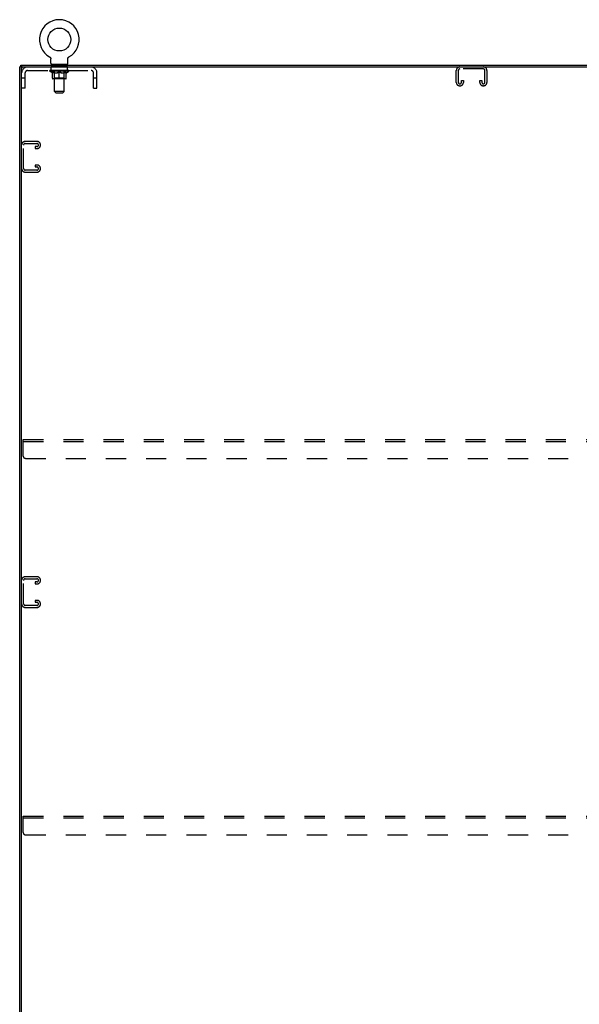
# Model space of a CAD drawing. Header units: inches. Extents: x 0 to 194, y 0 to 126.
# Tile 14 of 15: x 135 to 164, y 43 to 95. Entities that reach past the tile are written whole.
import ezdxf

# ---------------------------------------------------------------- set-up
doc = ezdxf.new("R2010")
doc.units = ezdxf.units.IN
doc.header["$LTSCALE"] = 10.674419
doc.header["$MEASUREMENT"] = 0
doc.linetypes.add('HIDDEN', pattern=[0.2, 0.1, -0.1])
doc.layers.get('0').update_dxf_attribs({"linetype": 'CONTINUOUS'})
doc.layers.add('02___PRT_ALL_AXES', color=7, linetype='CONTINUOUS')
doc.layers.add('DEFAULT_2', color=8, linetype='HIDDEN')

msp = doc.modelspace()

# ---------------------------------------------------------------- linework, layer by layer
at = {"color": 7, "linetype": 'Continuous'}
for p, q in [((136.23, 93.273), (136.23, 93.273)), ((136.23, 93.273), (136.234, 93.27)), ((136.234, 93.27), (136.238, 93.268)), ((136.238, 93.268), (136.242, 93.266)), ((136.242, 93.266), (136.245, 93.263)), ((136.245, 93.263), (136.249, 93.26)), ((136.249, 93.26), (136.252, 93.257)), ((136.252, 93.257), (136.255, 93.254)), ((136.255, 93.254), (136.258, 93.251)), ((136.258, 93.251), (136.262, 93.248)), ((136.261, 93.248), (136.264, 93.245)), ((136.264, 93.245), (136.267, 93.241)), ((136.267, 93.241), (136.27, 93.238)), ((136.27, 93.238), (136.273, 93.234)), ((136.272, 93.234), (136.275, 93.23)), ((136.275, 93.23), (136.277, 93.227)), ((136.277, 93.227), (136.279, 93.223)), ((136.279, 93.223), (136.281, 93.219)), ((136.281, 93.219), (136.283, 93.215)), ((136.283, 93.215), (136.285, 93.211)), ((136.285, 93.211), (136.287, 93.206)), ((136.287, 93.207), (136.288, 93.202)), ((136.288, 93.202), (136.289, 93.198)), ((136.289, 93.198), (136.291, 93.194)), ((136.294, 93.167), (136.294, 93.164)), ((136.294, 92.928), (136.294, 93.164)), ((137.198, 93.164), (137.198, 93.167)), ((137.198, 92.928), (137.198, 93.164)), ((137.199, 93.176), (137.199, 93.181)), ((137.2, 93.185), (137.201, 93.189)), ((137.201, 93.189), (137.202, 93.194)), ((137.202, 93.194), (137.203, 93.198)), ((137.203, 93.198), (137.204, 93.202)), ((137.204, 93.202), (137.206, 93.207)), ((137.206, 93.206), (137.207, 93.211)), ((137.207, 93.211), (137.209, 93.215)), ((137.209, 93.215), (137.211, 93.219)), ((137.211, 93.219), (137.213, 93.223)), ((137.213, 93.223), (137.215, 93.227)), ((137.215, 93.227), (137.218, 93.23)), ((137.217, 93.23), (137.22, 93.234)), ((137.22, 93.234), (137.223, 93.238)), ((137.222, 93.238), (137.225, 93.241)), ((137.225, 93.241), (137.228, 93.245)), ((137.228, 93.245), (137.231, 93.248)), ((137.231, 93.248), (137.234, 93.251)), ((137.234, 93.251), (137.237, 93.254)), ((137.237, 93.254), (137.24, 93.257)), ((137.24, 93.257), (137.244, 93.26)), ((137.244, 93.26), (137.247, 93.263)), ((137.247, 93.263), (137.251, 93.266)), ((137.251, 93.266), (137.254, 93.268)), ((137.254, 93.268), (137.258, 93.27)), ((137.254, 93.268), (137.256, 93.269)), ((137.258, 93.27), (137.262, 93.273)), ((137.262, 93.273), (137.262, 93.273)), ((134.757, 92.734), (134.642, 92.734)), ((134.694, 92.734), (134.694, 92.838)), ((134.746, 33.004), (134.746, 92.734)), ((134.809, 92.734), (182.476, 92.734)), ((136.309, 92.868), (136.309, 92.838)), ((137.184, 92.868), (136.309, 92.868)), ((137.184, 92.868), (137.184, 92.838))]:
    msp.add_line(p, q, dxfattribs=at)
at = {"color": 3, "linetype": 'Continuous'}
for p, q in [((134.642, 32.942), (134.642, 92.734)), ((134.694, 92.838), (182.59, 92.838))]:
    msp.add_line(p, q, dxfattribs=at)
at = {"color": 7, "linetype": 'Continuous'}
for points in [[(136.291, 93.194), (136.292, 93.189), (136.292, 93.185)], [(136.292, 93.189), (136.292, 93.185), (136.293, 93.181), (136.294, 93.176), (136.294, 93.172), (136.294, 93.167)], [(136.294, 93.176), (136.294, 93.172), (136.294, 93.167)], [(137.198, 93.164), (137.198, 93.167), (137.198, 93.172), (137.199, 93.176), (137.199, 93.181), (137.2, 93.185)]]:
    msp.add_lwpolyline(points, dxfattribs=at)
msp.add_circle((136.746, 94.192), 0.609, dxfattribs=at)
for centre, radius, start, end in [((136.746, 94.192), 1.054, 299.1042, 240.8958), ((134.809, 92.671), 0.0625, 90, 180), ((136.354, 92.928), 0.06, 180, 270), ((137.138, 92.928), 0.06, 270, 360)]:
    msp.add_arc(centre, radius, start, end, dxfattribs=at)
at = {"layer": '02___PRT_ALL_AXES', "color": 8, "linetype": 'HIDDEN'}
for p, q in [((136.309, 92.547), (136.309, 92.734)), ((137.184, 92.734), (136.309, 92.734)), ((137.184, 92.547), (137.184, 92.734)), ((137.184, 92.547), (136.309, 92.547))]:
    msp.add_line(p, q, dxfattribs=at)
at = {"layer": 'DEFAULT_2', "color": 8, "linetype": 'HIDDEN'}
for p, q in [((136.23, 93.273), (136.23, 93.273)), ((136.236, 93.269), (136.238, 93.268)), ((137.262, 93.273), (137.262, 93.273)), ((136.496, 92.868), (136.496, 92.838)), ((136.497, 91.428), (136.497, 92.838)), ((136.995, 91.428), (136.995, 92.838)), ((136.996, 92.868), (136.996, 92.838)), ((159.261, 92.63), (158.024, 92.63)), ((134.933, 92.139), (134.746, 92.139)), ((134.933, 91.609), (134.933, 92.417)), ((135.063, 92.547), (138.429, 92.547)), ((136.24, 92.514), (136.24, 92.552)), ((136.367, 92.425), (136.24, 92.514)), ((137.252, 92.514), (136.24, 92.514)), ((136.248, 92.546), (136.248, 92.552)), ((136.255, 92.544), (136.255, 92.547)), ((136.255, 92.544), (137.238, 92.544)), ((136.262, 92.544), (136.262, 92.547)), ((136.262, 92.544), (136.262, 92.547)), ((136.271, 92.546), (136.271, 92.552)), ((136.284, 92.544), (136.284, 92.547)), ((136.285, 92.544), (136.285, 92.547)), ((136.308, 92.546), (136.308, 92.552)), ((136.319, 92.544), (136.319, 92.547)), ((136.322, 92.544), (136.322, 92.547)), ((136.485, 92.546), (136.324, 92.546)), ((136.358, 92.546), (136.358, 92.552)), ((136.36, 92.544), (136.36, 92.546)), ((136.36, 92.544), (136.36, 92.546)), ((136.363, 92.544), (136.363, 92.546)), ((136.367, 92.425), (136.376, 92.425)), ((136.368, 92.544), (136.368, 92.547)), ((136.368, 92.544), (136.368, 92.546)), ((136.371, 92.544), (136.371, 92.547)), ((136.374, 92.544), (136.374, 92.547)), ((136.376, 92.135), (136.376, 92.46)), ((136.377, 92.544), (136.377, 92.546)), ((136.389, 92.544), (136.389, 92.546)), ((136.403, 92.544), (136.403, 92.548)), ((136.403, 92.544), (136.403, 92.546)), ((137.087, 92.106), (136.405, 92.106)), ((136.42, 92.544), (136.42, 92.546)), ((136.42, 92.544), (136.42, 92.546)), ((136.421, 92.546), (136.421, 92.552)), ((136.429, 92.544), (136.429, 92.547)), ((136.432, 92.544), (136.432, 92.547)), ((136.439, 92.544), (136.439, 92.546)), ((136.448, 92.544), (136.448, 92.55)), ((136.461, 92.544), (136.461, 92.546)), ((136.463, 92.544), (136.463, 92.546)), ((136.496, 92.137), (136.464, 92.106)), ((136.485, 92.544), (136.485, 92.546)), ((136.538, 92.546), (136.489, 92.546)), ((136.489, 92.425), (136.633, 92.425)), ((136.493, 92.546), (136.493, 92.552)), ((136.496, 92.137), (136.496, 92.512)), ((136.996, 92.137), (136.496, 92.137)), ((136.499, 92.544), (136.499, 92.547)), ((136.502, 92.544), (136.502, 92.547)), ((136.507, 92.544), (136.507, 92.551)), ((136.51, 92.544), (136.51, 92.546)), ((136.519, 92.544), (136.519, 92.546)), ((136.538, 92.544), (136.538, 92.546)), ((136.598, 92.546), (136.551, 92.546)), ((136.567, 92.544), (136.567, 92.546)), ((136.573, 92.546), (136.573, 92.552)), ((136.576, 92.544), (136.576, 92.547)), ((136.578, 92.544), (136.578, 92.551)), ((136.58, 92.544), (136.58, 92.547)), ((136.586, 92.544), (136.586, 92.547)), ((136.598, 92.544), (136.598, 92.546)), ((136.663, 92.546), (136.619, 92.546)), ((136.63, 92.544), (136.63, 92.546)), ((136.655, 92.546), (136.717, 92.55)), ((136.658, 92.546), (136.658, 92.552)), ((136.659, 92.552), (136.658, 92.552)), ((136.659, 92.547), (136.659, 92.552)), ((136.659, 92.544), (136.659, 92.547)), ((136.662, 92.544), (136.662, 92.547)), ((136.663, 92.544), (136.663, 92.547)), ((136.663, 92.544), (136.663, 92.546)), ((136.691, 92.546), (136.743, 92.546)), ((136.695, 92.544), (136.695, 92.546)), ((136.7, 92.546), (136.7, 92.549)), ((136.717, 92.546), (136.717, 92.55)), ((136.73, 92.544), (136.73, 92.546)), ((136.744, 92.547), (136.744, 92.547)), ((136.744, 92.544), (136.744, 92.547)), ((136.744, 92.544), (136.744, 92.547)), ((136.746, 92.546), (136.746, 92.552)), ((136.746, 92.552), (136.838, 92.546)), ((136.746, 92.106), (136.746, 92.46)), ((136.748, 92.544), (136.748, 92.547)), ((136.748, 92.544), (136.748, 92.547)), ((136.748, 92.547), (136.748, 92.547)), ((136.763, 92.544), (136.763, 92.546)), ((136.763, 92.546), (136.801, 92.546)), ((136.797, 92.544), (136.797, 92.546)), ((136.829, 92.544), (136.829, 92.547)), ((136.83, 92.544), (136.83, 92.546)), ((136.83, 92.546), (136.873, 92.546)), ((136.831, 92.544), (136.831, 92.547)), ((136.834, 92.547), (136.834, 92.552)), ((136.834, 92.546), (136.834, 92.552)), ((136.834, 92.552), (136.834, 92.552)), ((136.834, 92.544), (136.834, 92.547)), ((136.859, 92.425), (137.003, 92.425)), ((136.863, 92.544), (136.863, 92.546)), ((136.894, 92.544), (136.894, 92.546)), ((136.894, 92.546), (136.941, 92.546)), ((136.906, 92.544), (136.906, 92.547)), ((136.912, 92.544), (136.912, 92.547)), ((136.914, 92.544), (136.914, 92.551)), ((136.916, 92.544), (136.916, 92.547)), ((136.919, 92.546), (136.919, 92.552)), ((136.925, 92.544), (136.925, 92.546)), ((136.954, 92.544), (136.954, 92.546)), ((136.954, 92.546), (137.004, 92.546)), ((136.973, 92.544), (136.973, 92.546)), ((136.982, 92.544), (136.982, 92.546)), ((136.985, 92.544), (136.985, 92.551)), ((136.99, 92.544), (136.99, 92.547)), ((136.994, 92.544), (136.994, 92.547)), ((136.996, 92.137), (136.996, 92.512)), ((136.996, 92.137), (137.028, 92.106)), ((136.999, 92.546), (136.999, 92.552)), ((137.008, 92.544), (137.008, 92.546)), ((137.008, 92.546), (137.168, 92.546)), ((137.029, 92.544), (137.029, 92.546)), ((137.032, 92.544), (137.032, 92.546)), ((137.044, 92.544), (137.044, 92.55)), ((137.053, 92.544), (137.053, 92.546)), ((137.061, 92.544), (137.061, 92.547)), ((137.064, 92.544), (137.064, 92.547)), ((137.072, 92.546), (137.072, 92.552)), ((137.073, 92.544), (137.073, 92.546)), ((137.073, 92.544), (137.073, 92.546)), ((137.089, 92.544), (137.089, 92.548)), ((137.089, 92.544), (137.089, 92.546)), ((137.104, 92.544), (137.104, 92.546)), ((137.115, 92.544), (137.115, 92.546)), ((137.117, 92.135), (137.117, 92.46)), ((137.117, 92.425), (137.125, 92.425)), ((137.119, 92.544), (137.119, 92.547)), ((137.121, 92.544), (137.121, 92.547)), ((137.124, 92.544), (137.124, 92.547)), ((137.124, 92.544), (137.124, 92.546)), ((137.125, 92.425), (137.252, 92.514)), ((137.13, 92.544), (137.13, 92.546)), ((137.132, 92.544), (137.132, 92.546)), ((137.133, 92.544), (137.133, 92.546)), ((137.134, 92.546), (137.134, 92.552)), ((137.171, 92.544), (137.171, 92.547)), ((137.173, 92.544), (137.173, 92.547)), ((137.185, 92.546), (137.185, 92.552)), ((137.207, 92.544), (137.207, 92.547)), ((137.209, 92.544), (137.209, 92.547)), ((137.222, 92.546), (137.222, 92.552)), ((137.23, 92.544), (137.23, 92.547)), ((137.231, 92.544), (137.231, 92.547)), ((137.238, 92.544), (137.238, 92.547)), ((137.245, 92.546), (137.245, 92.552)), ((137.252, 92.514), (137.252, 92.552)), ((138.559, 91.609), (138.559, 92.417)), ((138.746, 92.139), (138.559, 92.139)), ((138.746, 91.609), (138.746, 92.417)), ((157.83, 91.914), (157.83, 92.554)), ((157.934, 92.54), (157.934, 91.928)), ((159.351, 91.928), (159.351, 92.54)), ((159.455, 92.554), (159.455, 91.914)), ((134.933, 91.609), (134.746, 91.609)), ((138.559, 91.609), (138.746, 91.609)), ((158.025, 91.734), (158.01, 91.734)), ((158.101, 91.928), (158.101, 92.015)), ((158.101, 92.015), (158.205, 92.015)), ((158.205, 92.015), (158.205, 91.914)), ((159.08, 91.914), (159.08, 92.015)), ((159.08, 92.015), (159.184, 92.015)), ((159.184, 92.015), (159.184, 91.928)), ((159.275, 91.734), (159.26, 91.734)), ((136.557, 91.368), (136.497, 91.428)), ((136.995, 91.428), (136.497, 91.428)), ((136.557, 91.368), (136.935, 91.368)), ((136.935, 91.368), (136.995, 91.428)), ((134.85, 87.344), (134.85, 88.581)), ((135.566, 88.775), (134.926, 88.775)), ((134.94, 88.671), (135.552, 88.671)), ((135.465, 88.504), (135.465, 88.4)), ((135.552, 88.504), (135.465, 88.504)), ((135.465, 88.4), (135.566, 88.4)), ((135.746, 88.58), (135.746, 88.595)), ((135.465, 87.525), (135.465, 87.421)), ((135.566, 87.525), (135.465, 87.525)), ((135.465, 87.421), (135.552, 87.421)), ((134.926, 87.15), (135.566, 87.15)), ((135.552, 87.254), (134.94, 87.254)), ((135.746, 87.33), (135.746, 87.345)), ((134.83, 72.067), (134.83, 72.942)), ((134.83, 72.942), (182.455, 72.942)), ((134.83, 72.838), (182.455, 72.838)), ((134.955, 71.942), (182.33, 71.942)), ((134.85, 64.219), (134.85, 65.456)), ((135.566, 65.65), (134.926, 65.65)), ((134.94, 65.546), (135.552, 65.546)), ((135.746, 65.455), (135.746, 65.47)), ((135.465, 65.379), (135.465, 65.275)), ((135.552, 65.379), (135.465, 65.379)), ((135.465, 65.275), (135.566, 65.275)), ((135.465, 64.4), (135.465, 64.296)), ((135.566, 64.4), (135.465, 64.4)), ((134.926, 64.025), (135.566, 64.025)), ((135.552, 64.129), (134.94, 64.129)), ((135.465, 64.296), (135.552, 64.296)), ((135.746, 64.205), (135.746, 64.22)), ((134.83, 52.067), (134.83, 52.942)), ((134.83, 52.942), (182.455, 52.942)), ((134.83, 52.838), (182.455, 52.838)), ((134.955, 51.942), (182.33, 51.942))]:
    msp.add_line(p, q, dxfattribs=at)
for points in [[(136.496, 92.425), (136.476, 92.429), (136.456, 92.433), (136.436, 92.439), (136.416, 92.445), (136.396, 92.452), (136.376, 92.46)], [(136.376, 92.459), (136.395, 92.452), (136.415, 92.445), (136.434, 92.439), (136.452, 92.433), (136.471, 92.429), (136.489, 92.425)], [(136.746, 92.46), (136.725, 92.452), (136.705, 92.445), (136.685, 92.439), (136.665, 92.433), (136.645, 92.429), (136.626, 92.425)], [(136.633, 92.425), (136.652, 92.429), (136.671, 92.433), (136.689, 92.439), (136.708, 92.445), (136.727, 92.451), (136.746, 92.459)], [(136.867, 92.425), (136.847, 92.429), (136.827, 92.433), (136.807, 92.439), (136.787, 92.445), (136.767, 92.452), (136.746, 92.46)], [(136.746, 92.459), (136.766, 92.451), (136.785, 92.445), (136.804, 92.439), (136.822, 92.433), (136.841, 92.429), (136.859, 92.425)], [(137.117, 92.46), (137.096, 92.452), (137.076, 92.445), (137.056, 92.439), (137.036, 92.433), (137.016, 92.429), (136.997, 92.425)], [(137.003, 92.425), (137.022, 92.429), (137.04, 92.434), (137.059, 92.439), (137.078, 92.445), (137.097, 92.452), (137.117, 92.459)]]:
    msp.add_lwpolyline(points, dxfattribs=at)
for centre, radius, start, end in [((135.063, 92.417), 0.317, 90, 180), ((136.467, 92.838), 0.03, 0, 90), ((137.025, 92.838), 0.03, 90, 180), ((138.429, 92.417), 0.317, 0, 90), ((158.01, 92.554), 0.18, 90, 180), ((158.024, 92.54), 0.09, 90, 180), ((159.261, 92.54), 0.09, 0, 90), ((159.275, 92.554), 0.18, 0, 90), ((135.063, 92.417), 0.13, 90, 180), ((136.405, 92.135), 0.0296, 180, 270), ((136.464, 92.512), 0.0318, 0, 90), ((137.028, 92.512), 0.0318, 90, 180), ((137.087, 92.135), 0.0296, 270, 360), ((138.429, 92.417), 0.13, 0, 90), ((158.01, 91.914), 0.18, 180, 270), ((158.024, 91.928), 0.09, 180, 270), ((158.011, 91.928), 0.09, 278.2192, 360), ((158.025, 91.914), 0.18, 270, 360), ((159.26, 91.914), 0.18, 180, 270), ((159.274, 91.928), 0.09, 180, 270), ((159.261, 91.928), 0.09, 278.2192, 360), ((159.275, 91.914), 0.18, 270, 360), ((134.926, 88.595), 0.18, 90, 180), ((134.94, 88.581), 0.09, 90, 180), ((135.552, 88.581), 0.09, 0, 90), ((135.552, 88.594), 0.09, 270, 351.7808), ((135.566, 88.595), 0.18, 0, 90), ((135.566, 88.58), 0.18, 270, 360), ((135.552, 87.331), 0.09, 0, 90), ((135.566, 87.345), 0.18, 0, 90), ((134.926, 87.33), 0.18, 180, 270), ((134.94, 87.344), 0.09, 180, 270), ((135.552, 87.344), 0.09, 270, 351.7808), ((135.566, 87.33), 0.18, 270, 360), ((134.955, 72.067), 0.125, 180, 270), ((134.926, 65.47), 0.18, 90, 180), ((134.94, 65.456), 0.09, 90, 180), ((135.552, 65.456), 0.09, 0, 90), ((135.552, 65.469), 0.09, 270, 351.7808), ((135.566, 65.47), 0.18, 0, 90), ((135.566, 65.455), 0.18, 270, 360), ((135.566, 64.22), 0.18, 0, 90), ((134.926, 64.205), 0.18, 180, 270), ((134.94, 64.219), 0.09, 180, 270), ((135.552, 64.206), 0.09, 0, 90), ((135.552, 64.219), 0.09, 270, 351.7808), ((135.566, 64.205), 0.18, 270, 360), ((134.955, 52.067), 0.125, 180, 270)]:
    msp.add_arc(centre, radius, start, end, dxfattribs=at)
for centre, major_axis, ratio, start_param, end_param in [((136.746, 92.552), (0.506, 0.005), 0.05963, 2.96643, 3.140963), ((136.224, 92.542), (0.158, 0), 0.060556, 0.430652, 1.470503), ((136.746, 92.552), (0.506, 0), 0.060556, -3.141593, -2.96706), ((136.224, 92.537), (0.158, 0.002), 0.05963, 1.376596, 1.469874), ((136.746, 92.552), (0.506, 0.011), 0.05688, 2.791345, 2.965878), ((136.205, 92.542), (0.158, 0.002), 0.05963, 0.25549, 1.295341), ((136.259, 92.542), (0.158, -0.002), 0.05963, 0.605815, 1.645666), ((136.746, 92.552), (0.506, -0.005), 0.05963, -2.96643, -2.791898), ((136.259, 92.537), (0.158, 0), 0.060556, 1.551758, 1.645036), ((136.205, 92.537), (0.158, 0.003), 0.05688, 1.20151, 1.294789), ((136.26, 92.539), (0.131, 0.001), 0.05963, 1.065228, 1.614276), ((136.245, 92.539), (0.131, 0.003), 0.05688, 0.890143, 1.43919), ((136.291, 92.539), (0.131, 0), 0.060556, 1.240391, 1.789438), ((136.746, 92.552), (0.506, 0.015), 0.052395, 2.616403, 2.790936), ((136.202, 92.542), (0.158, 0.003), 0.05688, 0.080405, 1.120256), ((136.31, 92.542), (0.158, -0.003), 0.05688, 0.7809, 1.820751), ((136.746, 92.552), (0.506, -0.011), 0.05688, -2.791345, -2.616812), ((136.31, 92.537), (0.158, -0.002), 0.05963, 1.72692, 1.820198), ((136.202, 92.537), (0.158, 0.005), 0.052395, 1.026568, 1.119847), ((136.244, 92.539), (0.131, 0.004), 0.052395, 0.715201, 1.264248), ((136.335, 92.539), (0.131, -0.001), 0.05963, 1.415553, 1.9646), ((136.746, 92.552), (0.506, 0.02), 0.046319, 2.441654, 2.616187), ((136.373, 92.542), (0.158, -0.005), 0.052395, 0.955842, 1.995693), ((136.746, 92.552), (0.506, -0.015), 0.052395, -2.616403, -2.44187), ((136.215, 92.542), (0.158, 0.005), 0.052395, -0.094537, 0.945314), ((136.373, 92.537), (0.158, -0.003), 0.05688, 1.902006, 1.995284), ((136.215, 92.537), (0.158, 0.006), 0.046319, 0.851819, 0.945098), ((136.259, 92.539), (0.131, 0.005), 0.046319, 0.540452, 1.089499), ((136.392, 92.539), (0.131, -0.003), 0.05688, 1.590638, 2.139686), ((136.746, 92.552), (0.506, 0.024), 0.038841, 2.267123, 2.441656), ((136.448, 92.542), (0.158, -0.006), 0.046319, 1.130591, 2.170442), ((136.245, 92.542), (0.158, 0.006), 0.046319, -0.269286, 0.770565), ((136.746, 92.552), (0.506, -0.02), 0.046319, -2.441654, -2.267121), ((136.448, 92.537), (0.158, -0.005), 0.052395, 2.076947, 2.170226), ((136.245, 92.537), (0.158, 0.007), 0.038841, 0.677289, 0.770567), ((136.288, 92.539), (0.131, 0.006), 0.038841, 0.365921, 0.914969), ((136.46, 92.539), (0.131, -0.004), 0.052395, 1.76558, 2.314627), ((136.746, 92.552), (0.506, 0.027), 0.030195, 2.09281, 2.267343), ((136.531, 92.542), (0.158, -0.007), 0.038841, 1.305122, 2.344973), ((136.29, 92.542), (0.158, 0.007), 0.038841, -0.443817, 0.596034), ((136.746, 92.552), (0.506, -0.024), 0.038841, -2.267123, -2.092591), ((136.531, 92.537), (0.158, -0.006), 0.046319, 2.251696, 2.344975), ((136.29, 92.537), (0.158, 0.008), 0.030195, 0.502975, 0.596254), ((136.332, 92.539), (0.131, 0.007), 0.030195, 0.191608, 0.740655), ((136.536, 92.539), (0.131, -0.005), 0.046319, 1.940329, 2.489376), ((136.349, 92.542), (0.158, 0.008), 0.030195, -0.61813, 0.421721), ((136.746, 92.552), (0.506, 0.029), 0.020645, 1.918687, 2.09322), ((136.622, 92.542), (0.158, -0.008), 0.030195, 1.479435, 2.519286), ((136.746, 92.552), (0.506, -0.027), 0.030195, -2.09281, -1.918277), ((136.622, 92.537), (0.158, -0.007), 0.038841, 2.426227, 2.519505), ((136.349, 92.537), (0.158, 0.009), 0.020645, 0.328852, 0.422131), ((136.388, 92.539), (0.131, 0.007), 0.020645, 0.017485, 0.566532), ((136.619, 92.539), (0.131, -0.006), 0.038841, 2.11486, 2.663907), ((136.42, 92.542), (0.158, 0.009), 0.020645, -0.792253, 0.247598), ((136.746, 92.552), (0.506, 0.03), 0.010478, 1.744704, 1.919237), ((136.716, 92.542), (0.158, -0.009), 0.020645, 1.653558, 2.693409), ((136.746, 92.552), (0.506, -0.029), 0.020645, -1.918687, -1.744154), ((136.716, 92.537), (0.158, -0.008), 0.030195, 2.60054, 2.693819), ((136.42, 92.537), (0.158, 0.009), 0.010478, 0.154869, 0.248148), ((136.455, 92.539), (0.131, 0.008), 0.010478, 6.126688, 6.675735), ((136.705, 92.539), (0.131, -0.007), 0.030195, 2.289173, 2.83822), ((136.5, 92.542), (0.158, 0.009), 0.010478, -0.966236, -0.000846), ((136.811, 92.542), (0.158, -0.009), 0.010478, 1.827541, 2.867392), ((136.746, 92.552), (0.506, -0.03), 0.010478, -1.744704, -1.570171), ((136.811, 92.537), (0.158, -0.009), 0.020645, 2.774664, 2.867942), ((136.793, 92.539), (0.131, -0.007), 0.020645, 2.463296, 3.012344), ((136.682, 92.542), (0.158, 0.009), 0.010478, 0.274201, 1.314052), ((136.613, 92.539), (0.131, 0.008), 0.010478, -0.000298, 0.504314), ((136.589, 92.537), (0.158, 0.009), 0.010478, 0.192946, 0.399283), ((136.746, 92.552), (0.506, 0.03), 0.010478, -1.578586, -1.396888), ((136.904, 92.537), (0.158, -0.009), 0.010478, 2.948646, 3.041925), ((136.88, 92.539), (0.131, -0.008), 0.010478, 2.637279, 3.142076), ((136.777, 92.542), (0.158, 0.009), 0.020645, 0.448184, 1.488034), ((136.699, 92.539), (0.131, 0.007), 0.020645, 0.129249, 0.678296), ((136.682, 92.537), (0.158, 0.009), 0.020645, 0.273651, 0.366929), ((136.746, 92.552), (0.506, 0.029), 0.020645, -1.397439, -1.222906), ((136.992, 92.542), (0.158, -0.009), 0.010478, -3.140747, -2.175357), ((136.746, 92.552), (0.506, -0.03), 0.010478, 1.222355, 1.396888), ((136.871, 92.542), (0.158, 0.008), 0.030195, 0.622307, 1.662158), ((136.787, 92.539), (0.131, 0.007), 0.030195, 0.303372, 0.852419), ((137.038, 92.539), (0.131, -0.008), 0.010478, 2.749043, 3.29809), ((137.073, 92.542), (0.158, -0.009), 0.020645, 2.893995, 3.933846), ((136.777, 92.537), (0.158, 0.008), 0.030195, 0.447774, 0.541052), ((137.073, 92.537), (0.158, -0.009), 0.010478, 2.893445, 2.986723), ((136.746, 92.552), (0.506, 0.027), 0.030195, -1.223315, -1.048783), ((136.746, 92.552), (0.506, -0.029), 0.020645, 1.048373, 1.222906), ((136.961, 92.542), (0.158, 0.007), 0.038841, 0.79662, 1.836471), ((136.874, 92.539), (0.131, 0.006), 0.038841, 0.477686, 1.026733), ((137.105, 92.539), (0.131, -0.007), 0.020645, 2.57506, 3.124108), ((137.144, 92.542), (0.158, -0.008), 0.030195, 2.719872, 3.759723), ((137.045, 92.542), (0.158, 0.006), 0.046319, 0.971151, 2.011002), ((136.871, 92.537), (0.158, 0.007), 0.038841, 0.622087, 0.715366), ((137.144, 92.537), (0.158, -0.009), 0.020645, 2.719462, 2.812741), ((136.746, 92.552), (0.506, 0.024), 0.038841, -1.049002, -0.874469), ((136.746, 92.552), (0.506, -0.027), 0.030195, 0.87425, 1.048783), ((136.956, 92.539), (0.131, 0.005), 0.046319, 0.652216, 1.201263), ((137.12, 92.542), (0.158, 0.005), 0.052395, 1.1459, 2.185751), ((137.161, 92.539), (0.131, -0.007), 0.030195, 2.400937, 2.949985), ((137.203, 92.542), (0.158, -0.007), 0.038841, 2.545558, 3.585409), ((137.033, 92.539), (0.131, 0.004), 0.052395, 0.826965, 1.376012), ((136.961, 92.537), (0.158, 0.006), 0.046319, 0.796618, 0.889896), ((137.203, 92.537), (0.158, -0.008), 0.030195, 2.545339, 2.638617), ((137.183, 92.542), (0.158, 0.003), 0.05688, 1.320842, 2.360692), ((136.746, 92.552), (0.506, 0.02), 0.046319, -0.874471, -0.699939), ((136.746, 92.552), (0.506, -0.024), 0.038841, 0.699936, 0.874469), ((137.247, 92.542), (0.158, -0.006), 0.046319, 2.371028, 3.410879), ((137.204, 92.539), (0.131, -0.006), 0.038841, 2.226624, 2.775671), ((137.233, 92.542), (0.158, 0.002), 0.05963, 1.495927, 2.535778), ((137.1, 92.539), (0.131, 0.003), 0.05688, 1.001907, 1.550954), ((137.277, 92.542), (0.158, -0.005), 0.052395, 2.196279, 3.23613), ((137.045, 92.537), (0.158, 0.005), 0.052395, 0.971367, 1.064645), ((137.234, 92.539), (0.131, -0.005), 0.046319, 2.052093, 2.601141), ((137.268, 92.542), (0.158, 0), 0.060556, 1.671089, 2.71094), ((137.247, 92.537), (0.158, -0.007), 0.038841, 2.371026, 2.464304), ((137.291, 92.542), (0.158, -0.003), 0.05688, 2.021337, 3.061188), ((136.746, 92.552), (0.506, 0.015), 0.052395, -0.699723, -0.52519), ((136.746, 92.552), (0.506, -0.02), 0.046319, 0.525406, 0.699939), ((137.288, 92.542), (0.158, -0.002), 0.05963, 1.846251, 2.886102), ((137.157, 92.539), (0.131, 0.001), 0.05963, 1.176993, 1.72604), ((137.248, 92.539), (0.131, -0.004), 0.052395, 1.877344, 2.426392), ((137.201, 92.539), (0.131, 0), 0.060556, 1.352155, 1.901202), ((137.248, 92.539), (0.131, -0.003), 0.05688, 1.702402, 2.25145), ((137.232, 92.539), (0.131, -0.001), 0.05963, 1.527317, 2.076364), ((137.12, 92.537), (0.158, 0.003), 0.05688, 1.146309, 1.239587), ((137.277, 92.537), (0.158, -0.006), 0.046319, 2.196495, 2.289773), ((136.746, 92.552), (0.506, 0.011), 0.05688, -0.524781, -0.350248), ((136.746, 92.552), (0.506, -0.015), 0.052395, 0.350657, 0.52519), ((137.183, 92.537), (0.158, 0.002), 0.05963, 1.321394, 1.414673), ((137.291, 92.537), (0.158, -0.005), 0.052395, 2.021746, 2.115024), ((136.746, 92.552), (0.506, 0.005), 0.05963, -0.349695, -0.175162), ((136.746, 92.552), (0.506, -0.011), 0.05688, 0.175715, 0.350248), ((137.233, 92.537), (0.158, 0), 0.060556, 1.496556, 1.589835), ((137.288, 92.537), (0.158, -0.003), 0.05688, 1.846804, 1.940083), ((137.268, 92.537), (0.158, -0.002), 0.05963, 1.671719, 1.764997), ((136.746, 92.552), (0.506, 0), 0.060556, -0.174533, 0), ((136.746, 92.552), (0.506, -0.005), 0.05963, 0.000629, 0.175162)]:
    msp.add_ellipse(centre, major_axis=major_axis, ratio=ratio, start_param=start_param, end_param=end_param, dxfattribs=at)

doc.saveas('drawing.dxf')
